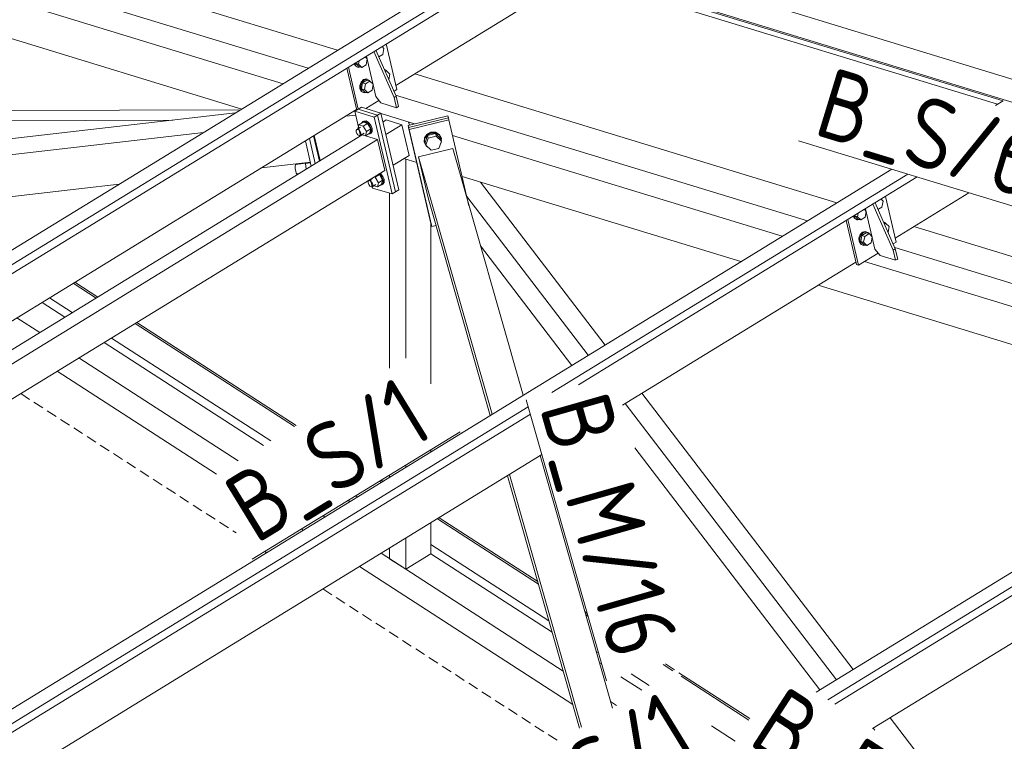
# Model space of a CAD drawing. Header units: millimetres. Extents: x 581 to 1768, y 561 to 1400.
# Tile 83 of 91: x 1354 to 1410, y 1310 to 1351. Entities that reach past the tile are written whole.
import ezdxf

# ---------------------------------------------------------------- set-up
doc = ezdxf.new("R2010")
doc.units = ezdxf.units.MM
doc.header["$LTSCALE"] = 0.6
doc.linetypes.add('VERDECKT2', pattern=[1.5, 1, -0.5])
doc.linetypes.add('XKITLINE00', pattern=[0])
for name, color, linetype, lineweight in [('Bolt', 7, 'Continuous', 0), ('Part', 2, 'Continuous', 0), ('PartMark', 3, 'Continuous', 0)]:
    doc.layers.add(name, color=color, linetype=linetype, lineweight=lineweight)
doc.styles.add('ISOCPEUR', font='ISOCPEUR.TTF')

msp = doc.modelspace()

# ---------------------------------------------------------------- linework, layer by layer
at = {"layer": 'Bolt', "color": 3, "linetype": 'XKITLINE00', "lineweight": 0}
for p, q in [((1375.025, 1349.621), (1374.916, 1349.731)), ((1375.025, 1349.621), (1374.962, 1349.282)), ((1374.07, 1349.035), (1373.961, 1349.145)), ((1374.07, 1349.035), (1374.007, 1348.697)), ((1374.962, 1349.282), (1374.734, 1349.143)), ((1373.324, 1348.755), (1373.392, 1348.624)), ((1373.368, 1348.758), (1373.368, 1348.782)), ((1373.448, 1348.607), (1373.368, 1348.758)), ((1373.392, 1348.624), (1373.527, 1348.56)), ((1373.412, 1348.809), (1373.407, 1348.782)), ((1373.407, 1348.782), (1373.592, 1348.596)), ((1373.407, 1348.782), (1373.574, 1348.731)), ((1373.582, 1348.543), (1373.448, 1348.607)), ((1373.527, 1348.56), (1373.582, 1348.543)), ((1373.574, 1348.731), (1373.611, 1348.931)), ((1373.759, 1348.545), (1373.574, 1348.731)), ((1373.679, 1348.569), (1373.582, 1348.543)), ((1373.592, 1348.596), (1373.759, 1348.545)), ((1374.007, 1348.697), (1373.759, 1348.545)), ((1375.043, 1348.442), (1375.157, 1348.388)), ((1375.07, 1348.382), (1375.18, 1348.349)), ((1375.105, 1348.303), (1375.18, 1348.349)), ((1375.157, 1348.388), (1375.178, 1348.35)), ((1375.18, 1348.349), (1375.365, 1348.162)), ((1375.306, 1347.847), (1375.365, 1348.162)), ((1373.725, 1347.708), (1373.65, 1347.516)), ((1373.65, 1347.516), (1373.653, 1347.317)), ((1373.706, 1347.499), (1373.781, 1347.691)), ((1373.708, 1347.3), (1373.706, 1347.499)), ((1373.858, 1347.843), (1373.725, 1347.708)), ((1373.81, 1347.662), (1373.747, 1347.324)), ((1373.747, 1347.324), (1373.932, 1347.137)), ((1373.747, 1347.324), (1373.914, 1347.273)), ((1373.781, 1347.691), (1373.913, 1347.826)), ((1374.058, 1347.814), (1373.81, 1347.662)), ((1373.81, 1347.662), (1373.976, 1347.611)), ((1374.012, 1347.884), (1373.858, 1347.843)), ((1373.913, 1347.826), (1374.068, 1347.867)), ((1373.914, 1347.273), (1373.976, 1347.611)), ((1373.976, 1347.611), (1374.225, 1347.763)), ((1374.012, 1347.884), (1374.068, 1347.867)), ((1374.058, 1347.814), (1374.225, 1347.763)), ((1374.068, 1347.867), (1374.202, 1347.803)), ((1374.202, 1347.803), (1374.223, 1347.764)), ((1374.225, 1347.763), (1374.41, 1347.577)), ((1374.41, 1347.577), (1374.347, 1347.238)), ((1373.653, 1347.317), (1373.732, 1347.166)), ((1373.788, 1347.149), (1373.708, 1347.3)), ((1373.732, 1347.166), (1373.867, 1347.102)), ((1373.922, 1347.085), (1373.788, 1347.149)), ((1373.867, 1347.102), (1373.922, 1347.085)), ((1374.099, 1347.086), (1373.914, 1347.273)), ((1374.019, 1347.111), (1373.922, 1347.085)), ((1373.932, 1347.137), (1374.099, 1347.086)), ((1374.347, 1347.238), (1374.099, 1347.086)), ((1373.472, 1344.999), (1373.686, 1345.13)), ((1373.547, 1345.045), (1373.602, 1345.273)), ((1373.602, 1345.273), (1373.841, 1345.419)), ((1373.602, 1345.273), (1373.846, 1345.198)), ((1373.775, 1345.379), (1373.823, 1345.449)), ((1373.823, 1345.449), (1373.883, 1345.485)), ((1373.823, 1345.449), (1373.946, 1345.455)), ((1374.085, 1345.345), (1373.841, 1345.419)), ((1373.846, 1345.198), (1374.085, 1345.345)), ((1373.846, 1345.198), (1374.032, 1344.884)), ((1374.005, 1345.491), (1373.883, 1345.485)), ((1373.946, 1345.455), (1374.09, 1345.367)), ((1374.15, 1345.404), (1374.005, 1345.491)), ((1374.271, 1345.03), (1374.085, 1345.345)), ((1374.09, 1345.367), (1374.218, 1345.209)), ((1374.277, 1345.246), (1374.15, 1345.404)), ((1374.218, 1345.209), (1374.294, 1345.023)), ((1374.354, 1345.06), (1374.277, 1345.246)), ((1373.438, 1344.949), (1373.472, 1344.999)), ((1373.44, 1344.867), (1373.438, 1344.949)), ((1373.478, 1344.774), (1373.44, 1344.867)), ((1373.472, 1344.999), (1373.533, 1345.002)), ((1373.542, 1344.695), (1373.478, 1344.774)), ((1373.533, 1345.002), (1373.605, 1344.958)), ((1373.614, 1344.652), (1373.542, 1344.695)), ((1373.605, 1344.958), (1373.669, 1344.879)), ((1373.676, 1344.655), (1373.614, 1344.652)), ((1373.669, 1344.879), (1373.707, 1344.786)), ((1373.676, 1344.655), (1373.891, 1344.786)), ((1373.71, 1344.704), (1373.676, 1344.655)), ((1373.707, 1344.786), (1373.71, 1344.704)), ((1373.764, 1344.709), (1373.975, 1344.644)), ((1373.975, 1344.644), (1374.032, 1344.884)), ((1373.975, 1344.644), (1374.214, 1344.79)), ((1374.032, 1344.884), (1374.271, 1345.03)), ((1374.231, 1344.761), (1374.16, 1344.757)), ((1374.214, 1344.79), (1374.271, 1345.03)), ((1374.299, 1344.859), (1374.231, 1344.761)), ((1374.231, 1344.761), (1374.291, 1344.797)), ((1374.291, 1344.797), (1374.359, 1344.896)), ((1374.294, 1345.023), (1374.299, 1344.859)), ((1374.359, 1344.896), (1374.354, 1345.06)), ((1377.334, 1344.52), (1377.319, 1344.286)), ((1377.474, 1344.724), (1377.334, 1344.52)), ((1377.346, 1344.478), (1377.486, 1344.681)), ((1377.511, 1344.657), (1377.369, 1344.252)), ((1377.409, 1344.112), (1377.552, 1344.516)), ((1377.703, 1344.841), (1377.474, 1344.724)), ((1377.486, 1344.681), (1377.715, 1344.799)), ((1377.96, 1344.766), (1377.511, 1344.657)), ((1377.511, 1344.657), (1377.552, 1344.516)), ((1377.552, 1344.516), (1378, 1344.625)), ((1377.96, 1344.842), (1377.703, 1344.841)), ((1377.715, 1344.799), (1377.972, 1344.8)), ((1378.175, 1344.725), (1377.96, 1344.842)), ((1378.266, 1344.471), (1377.96, 1344.766)), ((1377.96, 1344.766), (1378, 1344.625)), ((1377.972, 1344.8), (1378.187, 1344.683)), ((1378, 1344.625), (1378.306, 1344.33)), ((1378.291, 1344.522), (1378.175, 1344.725)), ((1378.187, 1344.683), (1378.303, 1344.48)), ((1378.303, 1344.48), (1378.291, 1344.522)), ((1377.332, 1344.243), (1377.319, 1344.286)), ((1377.332, 1344.243), (1377.346, 1344.478)), ((1377.448, 1344.041), (1377.332, 1344.243)), ((1377.369, 1344.252), (1377.409, 1344.112)), ((1377.715, 1343.816), (1377.409, 1344.112)), ((1377.527, 1343.997), (1377.448, 1344.041)), ((1378.306, 1344.33), (1378.163, 1343.925)), ((1378.289, 1344.245), (1378.263, 1344.208)), ((1378.266, 1344.471), (1378.306, 1344.33)), ((1378.292, 1344.288), (1378.289, 1344.245)), ((1378.296, 1344.365), (1378.303, 1344.48)), ((1378.163, 1343.925), (1377.715, 1343.816)), ((1369.978, 1342.978), (1369.966, 1342.884)), ((1369.966, 1342.884), (1369.971, 1342.753)), ((1370.006, 1343.01), (1369.978, 1342.978)), ((1370.006, 1343.01), (1370.566, 1343.074)), ((1370.561, 1343.06), (1370.575, 1343.102)), ((1370.561, 1343.06), (1370.84, 1343.092)), ((1370.594, 1342.742), (1370.561, 1343.06)), ((1369.971, 1342.753), (1369.993, 1342.619)), ((1369.993, 1342.619), (1370.025, 1342.519)), ((1370.025, 1342.519), (1370.06, 1342.48)), ((1370.06, 1342.48), (1370.192, 1342.495)), ((1374.468, 1342.299), (1374.526, 1342.282)), ((1374.526, 1342.282), (1374.765, 1342.428)), ((1374.526, 1342.282), (1374.713, 1341.967)), ((1374.765, 1342.428), (1374.707, 1342.446)), ((1374.742, 1342.467), (1374.77, 1342.45)), ((1374.951, 1342.114), (1374.765, 1342.428)), ((1374.77, 1342.45), (1374.898, 1342.293)), ((1374.83, 1342.487), (1374.802, 1342.504)), ((1374.957, 1342.329), (1374.83, 1342.487)), ((1374.898, 1342.293), (1374.974, 1342.107)), ((1375.034, 1342.143), (1374.957, 1342.329)), ((1374.118, 1342.033), (1374.152, 1342.082)), ((1374.12, 1341.951), (1374.118, 1342.033)), ((1374.158, 1341.858), (1374.12, 1341.951)), ((1374.152, 1342.082), (1374.366, 1342.214)), ((1374.152, 1342.082), (1374.213, 1342.085)), ((1374.222, 1341.779), (1374.158, 1341.858)), ((1374.213, 1342.085), (1374.285, 1342.041)), ((1374.294, 1341.735), (1374.222, 1341.779)), ((1374.227, 1342.128), (1374.234, 1342.156)), ((1374.285, 1342.041), (1374.349, 1341.962)), ((1374.356, 1341.738), (1374.294, 1341.735)), ((1374.349, 1341.962), (1374.387, 1341.869)), ((1374.356, 1341.738), (1374.571, 1341.87)), ((1374.39, 1341.787), (1374.356, 1341.738)), ((1374.387, 1341.869), (1374.39, 1341.787)), ((1374.444, 1341.792), (1374.655, 1341.727)), ((1374.655, 1341.727), (1374.713, 1341.967)), ((1374.655, 1341.727), (1374.894, 1341.874)), ((1374.713, 1341.967), (1374.951, 1342.114)), ((1374.911, 1341.844), (1374.84, 1341.841)), ((1374.894, 1341.874), (1374.951, 1342.114)), ((1374.979, 1341.943), (1374.911, 1341.844)), ((1374.911, 1341.844), (1374.971, 1341.881)), ((1374.971, 1341.881), (1375.039, 1341.979)), ((1374.974, 1342.107), (1374.979, 1341.943)), ((1375.039, 1341.979), (1375.034, 1342.143)), ((1403.497, 1340.92), (1403.386, 1341.032)), ((1403.497, 1340.92), (1403.434, 1340.581)), ((1401.795, 1340.056), (1401.864, 1339.923)), ((1401.84, 1340.058), (1401.84, 1340.084)), ((1401.92, 1339.906), (1401.84, 1340.058)), ((1401.884, 1340.111), (1401.879, 1340.081)), ((1401.879, 1340.081), (1402.064, 1339.895)), ((1401.879, 1340.081), (1402.046, 1340.03)), ((1402.046, 1340.03), (1402.083, 1340.233)), ((1402.231, 1339.844), (1402.046, 1340.03)), ((1402.542, 1340.334), (1402.431, 1340.446)), ((1402.542, 1340.334), (1402.479, 1339.996)), ((1403.434, 1340.581), (1403.207, 1340.442)), ((1401.864, 1339.923), (1401.999, 1339.859)), ((1402.054, 1339.842), (1401.92, 1339.906)), ((1401.999, 1339.859), (1402.054, 1339.842)), ((1402.151, 1339.868), (1402.054, 1339.842)), ((1402.064, 1339.895), (1402.231, 1339.844)), ((1402.479, 1339.996), (1402.231, 1339.844)), ((1403.516, 1339.741), (1403.629, 1339.688)), ((1403.542, 1339.681), (1403.652, 1339.648)), ((1403.577, 1339.602), (1403.652, 1339.648)), ((1403.629, 1339.688), (1403.65, 1339.649)), ((1403.652, 1339.648), (1403.837, 1339.462)), ((1403.779, 1339.147), (1403.837, 1339.462)), ((1402.197, 1339.007), (1402.122, 1338.815)), ((1402.178, 1338.798), (1402.253, 1338.99)), ((1402.33, 1339.142), (1402.197, 1339.007)), ((1402.282, 1338.961), (1402.219, 1338.623)), ((1402.253, 1338.99), (1402.385, 1339.125)), ((1402.53, 1339.114), (1402.282, 1338.961)), ((1402.282, 1338.961), (1402.448, 1338.91)), ((1402.484, 1339.183), (1402.33, 1339.142)), ((1402.385, 1339.125), (1402.54, 1339.166)), ((1402.386, 1338.572), (1402.448, 1338.91)), ((1402.448, 1338.91), (1402.697, 1339.063)), ((1402.484, 1339.183), (1402.54, 1339.166)), ((1402.53, 1339.114), (1402.697, 1339.063)), ((1402.54, 1339.166), (1402.674, 1339.102)), ((1402.674, 1339.102), (1402.695, 1339.063)), ((1402.697, 1339.063), (1402.882, 1338.876)), ((1402.122, 1338.815), (1402.125, 1338.616)), ((1402.125, 1338.616), (1402.204, 1338.465)), ((1402.18, 1338.599), (1402.178, 1338.798)), ((1402.26, 1338.448), (1402.18, 1338.599)), ((1402.204, 1338.465), (1402.339, 1338.401)), ((1402.219, 1338.623), (1402.404, 1338.436)), ((1402.219, 1338.623), (1402.386, 1338.572)), ((1402.394, 1338.384), (1402.26, 1338.448)), ((1402.339, 1338.401), (1402.394, 1338.384)), ((1402.571, 1338.385), (1402.386, 1338.572)), ((1402.491, 1338.41), (1402.394, 1338.384)), ((1402.404, 1338.436), (1402.571, 1338.385)), ((1402.819, 1338.538), (1402.571, 1338.385)), ((1402.882, 1338.876), (1402.819, 1338.538))]:
    msp.add_line(p, q, dxfattribs=at)
at = {"layer": 'Part', "color": 2, "linetype": 'XKITLINE00', "lineweight": 0}
for p, q in [((1309.66, 1378.79), (1504.088, 1319.392)), ((1308.227, 1377.912), (1502.656, 1318.514)), ((1346.085, 1357.549), (1372.382, 1349.515)), ((1344.999, 1356.346), (1370.71, 1348.49)), ((1344.999, 1356.345), (1370.71, 1348.49)), ((1338.215, 1328.569), (1381.872, 1355.333)), ((1343.274, 1355.556), (1369.278, 1347.612)), ((1338.589, 1327.96), (1382.784, 1355.055)), ((1338.811, 1327.597), (1383.327, 1354.888)), ((1382.785, 1355.053), (1410.343, 1346.634)), ((1340.622, 1354.199), (1366.918, 1346.166)), ((1383.666, 1354.49), (1410.023, 1346.438)), ((1375.708, 1347.513), (1384.094, 1352.654)), ((1375.763, 1347.278), (1375.157, 1349.879)), ((1374.561, 1346.874), (1374.023, 1349.183)), ((1374.449, 1349.445), (1375.605, 1346.826)), ((1374.568, 1349.518), (1375.725, 1346.899)), ((1373.476, 1346.111), (1372.918, 1348.506)), ((1373.566, 1346.166), (1373.008, 1348.561)), ((1376.781, 1348.171), (1400.853, 1340.816)), ((1374.852, 1346.514), (1374.561, 1346.874)), ((1375.601, 1347.178), (1375.763, 1347.278)), ((1375.605, 1346.826), (1375.725, 1346.899)), ((1375.605, 1346.826), (1375.741, 1346.243)), ((1375.695, 1346.967), (1399.182, 1339.792)), ((1375.695, 1346.967), (1399.182, 1339.792)), ((1375.725, 1346.899), (1375.861, 1346.316)), ((1373.743, 1346.275), (1373.552, 1346.157)), ((1374.855, 1345.935), (1373.743, 1346.275)), ((1373.999, 1346.196), (1374.741, 1346.651)), ((1375.741, 1346.243), (1374.852, 1346.514)), ((1375.741, 1346.243), (1375.861, 1346.316)), ((1409.909, 1346.368), (1410.344, 1346.635)), ((1318.051, 1340.362), (1366.556, 1345.943)), ((1338.206, 1346.025), (1366.856, 1346.127)), ((1340.016, 1325.632), (1373.469, 1346.14)), ((1372.848, 1345.76), (1373.411, 1345.824)), ((1373.552, 1346.157), (1373.361, 1346.04)), ((1373.361, 1346.04), (1374.473, 1345.701)), ((1373.688, 1344.639), (1373.361, 1346.04)), ((1373.552, 1346.157), (1374.664, 1345.818)), ((1374.664, 1345.818), (1373.552, 1346.157)), ((1374.664, 1345.818), (1374.473, 1345.701)), ((1374.473, 1345.701), (1375.493, 1341.326)), ((1374.664, 1345.818), (1374.855, 1345.935)), ((1375.684, 1341.443), (1374.664, 1345.818)), ((1375.684, 1341.443), (1374.664, 1345.818)), ((1374.855, 1345.935), (1375.875, 1341.56)), ((1374.862, 1345.906), (1376.779, 1345.32)), ((1378.67, 1345.78), (1376.403, 1345.229)), ((1378.702, 1345.667), (1376.436, 1345.116)), ((1376.436, 1345.116), (1378.702, 1345.667)), ((1378.702, 1345.667), (1378.67, 1345.78)), ((1378.735, 1345.555), (1378.702, 1345.667)), ((1337.251, 1345.44), (1362.976, 1345.531)), ((1375.163, 1345.543), (1374.973, 1345.427)), ((1376.053, 1345.271), (1375.14, 1344.712)), ((1376.053, 1345.271), (1375.163, 1345.543)), ((1376.461, 1343.521), (1376.053, 1345.271)), ((1376.403, 1345.229), (1376.436, 1345.116)), ((1377.695, 1339.687), (1376.403, 1345.229)), ((1376.486, 1345.249), (1376.436, 1345.425)), ((1376.436, 1345.425), (1376.779, 1345.32)), ((1376.478, 1345.247), (1376.436, 1345.425)), ((1376.436, 1345.116), (1376.468, 1345.003)), ((1377.728, 1339.574), (1376.436, 1345.116)), ((1376.436, 1345.116), (1377.728, 1339.574)), ((1376.468, 1345.003), (1378.735, 1345.555)), ((1379.876, 1340.657), (1378.735, 1345.555)), ((1316.228, 1339.244), (1364.733, 1344.826)), ((1373.778, 1344.694), (1319.102, 1311.174)), ((1371.344, 1343.202), (1371.011, 1344.633)), ((1371.382, 1343.225), (1371.049, 1344.656)), ((1374.668, 1344.422), (1373.778, 1344.694)), ((1376.468, 1345.003), (1377.76, 1339.462)), ((1378.943, 1344.659), (1397.749, 1338.913)), ((1374.668, 1344.422), (1319.269, 1310.459)), ((1370.881, 1342.918), (1370.547, 1344.349)), ((1371.113, 1343.06), (1370.779, 1344.491)), ((1371.113, 1343.06), (1370.779, 1344.491)), ((1375.076, 1342.672), (1374.668, 1344.422)), ((1375.548, 1342.962), (1376.461, 1343.521)), ((1378.947, 1343.911), (1377.004, 1343.438)), ((1381.196, 1328.766), (1377.004, 1343.438)), ((1377.004, 1343.438), (1377.548, 1341.105)), ((1382.965, 1329.85), (1378.947, 1343.911)), ((1368.037, 1342.81), (1370.831, 1343.132)), ((1376.166, 1343.34), (1376.896, 1343.117)), ((1376.166, 1343.34), (1376.277, 1343.306)), ((1376.277, 1331.967), (1376.277, 1343.306)), ((1376.896, 1343.114), (1376.894, 1343.118)), ((1320.266, 1309.071), (1375.076, 1342.672)), ((1335.299, 1300.628), (1403.99, 1342.739)), ((1379.487, 1342.326), (1395.39, 1337.467)), ((1384.595, 1330.012), (1404.902, 1342.461)), ((1386.123, 1330.448), (1405.446, 1342.294)), ((1348.409, 1340.552), (1359.922, 1341.876)), ((1374.381, 1341.665), (1374.262, 1342.173)), ((1387.638, 1332.715), (1380.529, 1342.007)), ((1374.381, 1341.665), (1375.493, 1341.326)), ((1375.347, 1331.396), (1375.347, 1341.37)), ((1375.493, 1341.326), (1375.684, 1341.443)), ((1375.875, 1341.56), (1375.684, 1341.443)), ((1386.683, 1332.129), (1379.753, 1341.188)), ((1404.235, 1338.579), (1403.628, 1341.18)), ((1404.18, 1338.815), (1408.389, 1341.395)), ((1381.092, 1328.702), (1377.548, 1341.105)), ((1402.921, 1340.746), (1404.077, 1338.128)), ((1403.04, 1340.819), (1404.196, 1338.201)), ((1403.033, 1338.175), (1402.494, 1340.485)), ((1377.728, 1339.574), (1377.695, 1339.687)), ((1377.71, 1330.501), (1377.71, 1339.637)), ((1377.76, 1339.462), (1377.728, 1339.574)), ((1377.76, 1339.462), (1378.001, 1339.52)), ((1401.975, 1337.296), (1401.389, 1339.807)), ((1402.086, 1337.262), (1401.479, 1339.863)), ((1405.253, 1339.472), (1430.437, 1331.778)), ((1385.742, 1331.552), (1380.532, 1338.362)), ((1404.073, 1338.48), (1404.235, 1338.579)), ((1402.086, 1337.262), (1403.213, 1337.952)), ((1403.323, 1337.816), (1403.033, 1338.175)), ((1404.213, 1337.544), (1403.323, 1337.816)), ((1404.077, 1338.128), (1404.196, 1338.201)), ((1404.077, 1338.128), (1404.213, 1337.544)), ((1404.166, 1338.269), (1428.765, 1330.753)), ((1404.166, 1338.269), (1428.765, 1330.753)), ((1404.196, 1338.201), (1404.332, 1337.617)), ((1388.638, 1329.286), (1401.941, 1337.442)), ((1399.68, 1312.922), (1439.928, 1337.597)), ((1400.345, 1312.493), (1440.839, 1337.318)), ((1401.975, 1337.296), (1402.086, 1337.262)), ((1402.442, 1337.48), (1427.333, 1329.875)), ((1404.213, 1337.544), (1404.332, 1337.617)), ((1400.742, 1312.236), (1441.383, 1337.151)), ((1357.305, 1336.231), (1358.604, 1335.391)), ((1357.401, 1336.289), (1358.7, 1335.45)), ((1399.79, 1336.123), (1424.974, 1328.429)), ((1355.523, 1335.138), (1356.823, 1334.299)), ((1355.947, 1335.398), (1357.246, 1334.559)), ((1354.091, 1334.26), (1355.39, 1333.421)), ((1360.842, 1333.946), (1369.93, 1328.075)), ((1360.937, 1334.004), (1370.025, 1328.134)), ((1359.06, 1332.854), (1368.148, 1326.983)), ((1359.484, 1333.113), (1368.572, 1327.243)), ((1357.628, 1331.975), (1366.715, 1326.105)), ((1356.393, 1331.219), (1365.481, 1325.348)), ((1401.79, 1314.216), (1389.743, 1329.964)), ((1400.835, 1313.631), (1388.788, 1329.378)), ((1336.211, 1300.35), (1383.257, 1329.191)), ((1336.313, 1299.912), (1383.378, 1328.766)), ((1402.89, 1310.849), (1431.524, 1328.403)), ((1377.71, 1326.628), (1377.71, 1326.745)), ((1399.894, 1313.054), (1389.331, 1326.861)), ((1344.488, 1302.22), (1384.036, 1326.465)), ((1388.061, 1312.016), (1383.947, 1326.411)), ((1376.277, 1325.75), (1376.277, 1325.867)), ((1374.774, 1324.946), (1374.867, 1324.885)), ((1374.869, 1325.004), (1374.963, 1324.944)), ((1375.347, 1325.179), (1375.347, 1325.297)), ((1386.188, 1310.868), (1382.075, 1325.263)), ((1386.292, 1310.932), (1382.179, 1325.327)), ((1372.992, 1323.853), (1373.085, 1323.793)), ((1373.416, 1324.113), (1373.509, 1324.053)), ((1371.56, 1322.975), (1371.653, 1322.915)), ((1378.077, 1322.812), (1383.839, 1319.09)), ((1378.172, 1322.87), (1383.796, 1319.237)), ((1370.325, 1322.218), (1370.418, 1322.158)), ((1377.71, 1320.806), (1377.71, 1322.587)), ((1376.277, 1319.928), (1376.277, 1321.708)), ((1375.347, 1320.529), (1375.347, 1321.138)), ((1377.71, 1321.339), (1384.438, 1316.993)), ((1374.863, 1320.841), (1385.257, 1314.126)), ((1376.277, 1319.928), (1375.347, 1320.529)), ((1377.71, 1320.806), (1376.277, 1319.928)), ((1377.71, 1320.806), (1384.625, 1316.339)), ((1373.628, 1320.084), (1385.802, 1312.22)), ((1386.495, 1317.494), (1386.623, 1317.411)), ((1386.538, 1317.346), (1386.665, 1317.264)), ((1387.137, 1315.249), (1387.264, 1315.167)), ((1387.324, 1314.595), (1387.451, 1314.513)), ((1390.954, 1314.493), (1391.513, 1314.132)), ((1391.083, 1314.53), (1391.608, 1314.191)), ((1388.547, 1313.805), (1389.731, 1313.04)), ((1389.119, 1313.969), (1390.155, 1313.3)), ((1391.855, 1314.031), (1395.896, 1311.421)), ((1391.977, 1313.832), (1395.841, 1311.336)), ((1387.956, 1312.383), (1388.298, 1312.162)), ((1405.809, 1308.963), (1403.895, 1311.465)), ((1393.713, 1311.001), (1395.062, 1310.13)), ((1403.035, 1310.755), (1402.94, 1310.88))]:
    msp.add_line(p, q, dxfattribs=at)
at = {"layer": 'Part', "color": 4, "linetype": 'VERDECKT2', "lineweight": 0}
for p, q in [((1354.31, 1329.941), (1366.59, 1322.008)), ((1368.242, 1320.941), (1368.335, 1320.881)), ((1371.545, 1318.807), (1384.98, 1310.127))]:
    msp.add_line(p, q, dxfattribs=at)
at = {"layer": 'PartMark', "color": 1, "linetype": 'XKITLINE00', "lineweight": 0}
for p, q in [((1398.677, 1344.362), (1412.646, 1340.095)), ((1383.141, 1329.596), (1387.721, 1313.569)), ((1367.517, 1320.497), (1379.383, 1327.771))]:
    msp.add_line(p, q, dxfattribs=at)

# ---------------------------------------------------------------- texts
at = {"layer": 'PartMark', "color": 1, "style": 'ISOCPEUR', "width": 0.85}
for s, rotation, p in [('B_S/6', -16.9882, (1399.426, 1344.761)), ('B_S/1', 31.5127, (1367.715, 1321.322)), ('B_M/16', -74.0548, (1383.883, 1329.184)), ('B_RT/1', -32.8649, (1395.703, 1310.015)), ('B_S/1', 31.5127, (1382.766, 1303.374))]:
    msp.add_text(s, height=4, rotation=rotation, dxfattribs=at).set_placement(p)

doc.saveas('drawing.dxf')
